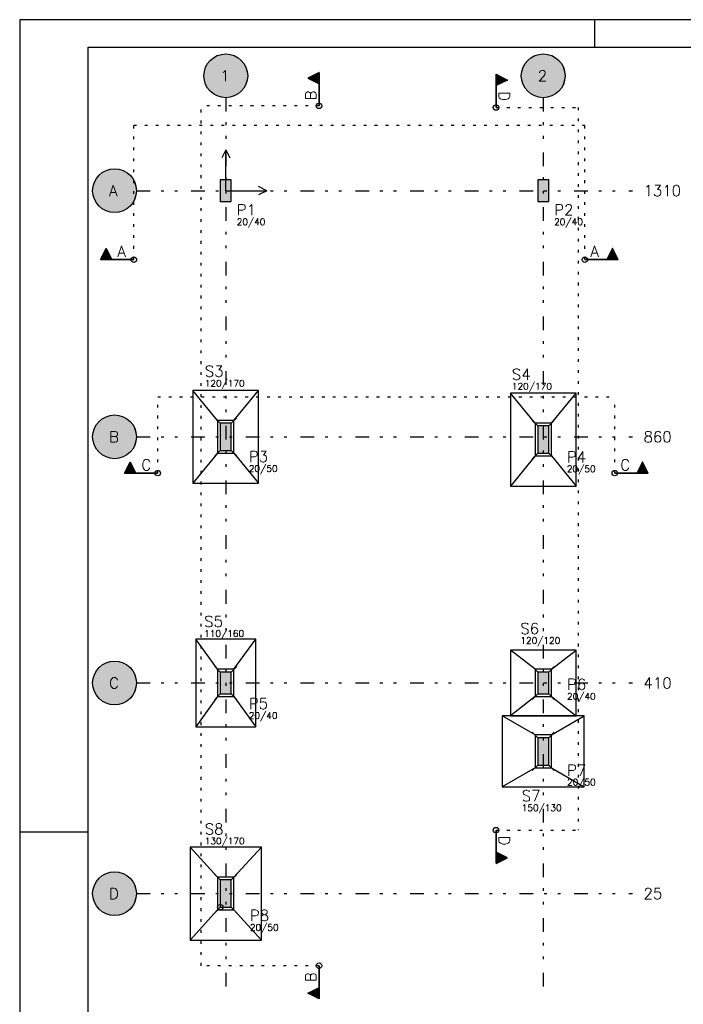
# Model space of a CAD drawing. Extents: x 0 to 84.1, y 0 to 59.4.
# Tile 2 of 6: x 0 to 24.3, y 23.4 to 59.4. Entities that reach past the tile are written whole.
import ezdxf

# ---------------------------------------------------------------- set-up
doc = ezdxf.new("R2010")
doc.units = 0
doc.header["$MEASUREMENT"] = 0
doc.linetypes.add('ESTILO_TQS_0002', pattern=[0.4, 0.1, -0.3])
doc.linetypes.add('ESTILO_TQS_0004', pattern=[2, 0.5, -0.4, 0.1, -0.4, 0.1, -0.5])
for name, color, linetype in [('1', 1, 'CONTINUOUS'), ('2', 2, 'CONTINUOUS'), ('3', 3, 'CONTINUOUS'), ('6', 6, 'CONTINUOUS')]:
    doc.layers.add(name, color=color, linetype=linetype)
doc.styles.get("Standard").update_dxf_attribs({"font": 'ROMANS.SHX'})

msp = doc.modelspace()

# ---------------------------------------------------------------- linework, layer by layer
at = {"layer": '1', "linetype": 'ESTILO_TQS_0004'}
for p, q in [((7.53105, 56.54761), (7.53105, 23.809634)), ((19.13105, 56.54761), (19.13105, 23.809634)), ((4.265426, 53.14761), (22.396674, 53.14761)), ((4.265426, 44.14761), (22.396674, 44.14761)), ((4.265426, 35.14761), (22.396674, 35.14761)), ((4.265426, 27.44761), (22.396674, 27.44761))]:
    msp.add_line(p, q, dxfattribs=at)
at = {"layer": '1', "linetype": 'Continuous'}
for p, q in [((7.53105, 54.64761), (7.38105, 54.34761)), ((7.53105, 53.14761), (7.53105, 54.64761)), ((7.53105, 54.64761), (7.68105, 54.34761)), ((9.03105, 53.14761), (8.73105, 53.29761)), ((7.53105, 53.14761), (7.53105, 53.14761)), ((7.53105, 53.14761), (9.03105, 53.14761)), ((9.03105, 53.14761), (8.73105, 52.99761)), ((19.13105, 53.14761), (19.13105, 53.14761)), ((7.33105, 44.64761), (7.13105, 44.84761)), ((7.73105, 44.64761), (7.93105, 44.84761)), ((18.93105, 44.54761), (18.73105, 44.74761)), ((19.33105, 44.54761), (19.53105, 44.74761)), ((7.53105, 44.14761), (7.53105, 44.14761)), ((7.53105, 44.14761), (7.53105, 44.14761)), ((19.13105, 44.04761), (19.13105, 44.04761)), ((19.13105, 44.04761), (19.13105, 44.04761)), ((7.33105, 43.64761), (7.13105, 43.44761)), ((7.73105, 43.64761), (7.93105, 43.44761)), ((18.93105, 43.54761), (18.73105, 43.34761)), ((19.33105, 43.54761), (19.53105, 43.34761)), ((7.33105, 35.54761), (7.13105, 35.74761)), ((7.73105, 35.54761), (7.93105, 35.74761)), ((18.93105, 35.54761), (18.73105, 35.74761)), ((19.33105, 35.54761), (19.53105, 35.74761)), ((7.53105, 35.14761), (7.53105, 35.14761)), ((7.53105, 35.14761), (7.53105, 35.14761)), ((19.13105, 35.14761), (19.13105, 35.14761)), ((19.13105, 35.14761), (19.13105, 35.14761)), ((7.33105, 34.74761), (7.13105, 34.54761)), ((7.73105, 34.74761), (7.93105, 34.54761)), ((18.93105, 34.74761), (18.73105, 34.54761)), ((19.33105, 34.74761), (19.53105, 34.54761)), ((18.93105, 33.14761), (18.73105, 33.34761)), ((19.33105, 33.14761), (19.53105, 33.34761)), ((19.13105, 32.64761), (19.13105, 32.64761)), ((19.13105, 32.64761), (19.13105, 32.64761)), ((18.93105, 32.14761), (18.73105, 31.94761)), ((19.33105, 32.14761), (19.53105, 31.94761)), ((7.33105, 27.94761), (7.13105, 28.14761)), ((7.73105, 27.94761), (7.93105, 28.14761)), ((7.53105, 27.44761), (7.53105, 27.44761)), ((7.53105, 27.44761), (7.53105, 27.44761)), ((7.33105, 26.94761), (7.13105, 26.74761)), ((7.73105, 26.94761), (7.93105, 26.74761))]:
    msp.add_line(p, q, dxfattribs=at)
for points in [[(8.73105, 45.84761), (6.33105, 45.84761)], [(6.33105, 45.84761), (6.33105, 42.44761)], [(7.23105, 44.74761), (6.33105, 45.84761)], [(7.83105, 44.74761), (8.73105, 45.84761)], [(8.73105, 42.44761), (8.73105, 45.84761)], [(20.33105, 45.74761), (17.93105, 45.74761)], [(17.93105, 45.74761), (17.93105, 42.34761)], [(18.83105, 44.64761), (17.93105, 45.74761)], [(19.43105, 44.64761), (20.33105, 45.74761)], [(20.33105, 42.34761), (20.33105, 45.74761)], [(7.23105, 43.54761), (7.83105, 43.54761), (7.83105, 44.74761), (7.23105, 44.74761), (7.23105, 43.54761)], [(18.83105, 43.44761), (19.43105, 43.44761), (19.43105, 44.64761), (18.83105, 44.64761), (18.83105, 43.44761)], [(7.23105, 43.54761), (6.33105, 42.44761)], [(7.83105, 43.54761), (8.73105, 42.44761)], [(18.83105, 43.44761), (17.93105, 42.34761)], [(19.43105, 43.44761), (20.33105, 42.34761)], [(6.33105, 42.44761), (8.73105, 42.44761)], [(17.93105, 42.34761), (20.33105, 42.34761)], [(8.63105, 36.74761), (6.43105, 36.74761)], [(6.43105, 36.74761), (6.43105, 33.54761)], [(7.23105, 35.64761), (6.43105, 36.74761)], [(7.83105, 35.64761), (8.63105, 36.74761)], [(8.63105, 33.54761), (8.63105, 36.74761)], [(20.33105, 36.34761), (17.93105, 36.34761)], [(17.93105, 36.34761), (17.93105, 33.94761)], [(18.83105, 35.64761), (17.93105, 36.34761)], [(19.43105, 35.64761), (20.33105, 36.34761)], [(20.33105, 33.94761), (20.33105, 36.34761)], [(7.23105, 34.64761), (7.83105, 34.64761), (7.83105, 35.64761), (7.23105, 35.64761), (7.23105, 34.64761)], [(18.83105, 34.64761), (19.43105, 34.64761), (19.43105, 35.64761), (18.83105, 35.64761), (18.83105, 34.64761)], [(7.23105, 34.64761), (6.43105, 33.54761)], [(7.83105, 34.64761), (8.63105, 33.54761)], [(18.83105, 34.64761), (17.93105, 33.94761)], [(19.43105, 34.64761), (20.33105, 33.94761)], [(20.63105, 33.94761), (17.63105, 33.94761)], [(17.63105, 33.94761), (17.63105, 31.34761)], [(18.83105, 33.24761), (17.63105, 33.94761)], [(17.93105, 33.94761), (20.33105, 33.94761)], [(19.43105, 33.24761), (20.63105, 33.94761)], [(20.63105, 31.34761), (20.63105, 33.94761)], [(6.43105, 33.54761), (8.63105, 33.54761)], [(18.83105, 32.04761), (19.43105, 32.04761), (19.43105, 33.24761), (18.83105, 33.24761), (18.83105, 32.04761)], [(18.83105, 32.04761), (17.63105, 31.34761)], [(19.43105, 32.04761), (20.63105, 31.34761)], [(17.63105, 31.34761), (20.63105, 31.34761)], [(8.83105, 29.14761), (6.23105, 29.14761)], [(6.23105, 29.14761), (6.23105, 25.74761)], [(7.23105, 28.04761), (6.23105, 29.14761)], [(7.83105, 28.04761), (8.83105, 29.14761)], [(8.83105, 25.74761), (8.83105, 29.14761)], [(7.23105, 26.84761), (7.83105, 26.84761), (7.83105, 28.04761), (7.23105, 28.04761), (7.23105, 26.84761)], [(7.23105, 26.84761), (6.23105, 25.74761)], [(7.83105, 26.84761), (8.83105, 25.74761)], [(6.23105, 25.74761), (8.83105, 25.74761)]]:
    msp.add_lwpolyline(points, dxfattribs=at)
for centre in [(10.93954, 56.249382), (17.407035, 56.186189), (4.171416, 50.627472), (20.655073, 50.627472), (5.044722, 42.822297), (21.746706, 42.822297), (17.407035, 29.768672), (7.33105, 26.94761), (7.33105, 26.94761), (7.33105, 26.94761), (7.33105, 26.94761), (10.93954, 24.810353)]:
    msp.add_circle(centre, 0.1, dxfattribs=at)
at = {"layer": '1', "color": 9, "linetype": 'Continuous'}
for points in [[(8.33105, 57.34761), (7.069706, 58.001186), (6.985007, 57.932279)], [(8.33105, 57.34761), (7.162998, 58.057918), (7.069706, 58.001186)], [(8.33105, 57.34761), (7.263146, 58.101419), (7.162998, 58.057918)], [(8.33105, 57.34761), (7.368285, 58.130877), (7.263146, 58.101419)], [(8.33105, 57.34761), (7.476456, 58.145745), (7.368285, 58.130877)], [(8.33105, 57.34761), (7.585644, 58.145745), (7.476456, 58.145745)], [(8.33105, 57.34761), (7.693815, 58.130877), (7.585644, 58.145745)], [(8.33105, 57.34761), (7.798954, 58.101419), (7.693815, 58.130877)], [(8.33105, 57.34761), (7.899102, 58.057918), (7.798954, 58.101419)], [(8.33105, 57.34761), (7.992394, 58.001186), (7.899102, 58.057918)], [(8.33105, 57.34761), (8.077093, 57.932279), (7.992394, 58.001186)], [(19.93105, 57.34761), (18.669706, 58.001186), (18.585007, 57.932279)], [(19.93105, 57.34761), (18.762998, 58.057918), (18.669706, 58.001186)], [(19.93105, 57.34761), (18.863146, 58.101419), (18.762998, 58.057918)], [(19.93105, 57.34761), (18.968285, 58.130877), (18.863146, 58.101419)], [(19.93105, 57.34761), (19.076456, 58.145745), (18.968285, 58.130877)], [(19.93105, 57.34761), (19.185644, 58.145745), (19.076456, 58.145745)], [(19.93105, 57.34761), (19.293815, 58.130877), (19.185644, 58.145745)], [(19.93105, 57.34761), (19.398954, 58.101419), (19.293815, 58.130877)], [(19.93105, 57.34761), (19.499102, 58.057918), (19.398954, 58.101419)], [(19.93105, 57.34761), (19.592394, 58.001186), (19.499102, 58.057918)], [(19.93105, 57.34761), (19.677093, 57.932279), (19.592394, 58.001186)], [(8.33105, 57.34761), (6.797281, 57.666331), (6.760716, 57.563447)], [(8.33105, 57.34761), (6.847514, 57.763277), (6.797281, 57.666331)], [(8.33105, 57.34761), (6.910481, 57.85248), (6.847514, 57.763277)], [(8.33105, 57.34761), (6.985007, 57.932279), (6.910481, 57.85248)], [(8.33105, 57.34761), (8.151619, 57.85248), (8.077093, 57.932279)], [(8.33105, 57.34761), (8.214586, 57.763277), (8.151619, 57.85248)], [(8.33105, 57.34761), (8.264819, 57.666331), (8.214586, 57.763277)], [(8.33105, 57.34761), (8.301384, 57.563447), (8.264819, 57.666331)], [(19.93105, 57.34761), (18.397281, 57.666331), (18.360716, 57.563447)], [(19.93105, 57.34761), (18.447514, 57.763277), (18.397281, 57.666331)], [(19.93105, 57.34761), (18.510481, 57.85248), (18.447514, 57.763277)], [(19.93105, 57.34761), (18.585007, 57.932279), (18.510481, 57.85248)], [(19.93105, 57.34761), (19.751619, 57.85248), (19.677093, 57.932279)], [(19.93105, 57.34761), (19.814586, 57.763277), (19.751619, 57.85248)], [(19.93105, 57.34761), (19.864819, 57.666331), (19.814586, 57.763277)], [(19.93105, 57.34761), (19.901384, 57.563447), (19.864819, 57.666331)], [(8.33105, 57.34761), (6.738501, 57.456543), (6.73105, 57.34761)], [(8.33105, 57.34761), (6.73105, 57.34761), (6.738501, 57.238677)], [(8.33105, 57.34761), (6.760716, 57.563447), (6.738501, 57.456543)], [(8.33105, 57.34761), (6.738501, 57.238677), (6.760716, 57.131773)], [(8.33105, 57.34761), (6.760716, 57.131773), (6.797281, 57.028889)], [(8.33105, 57.34761), (6.797281, 57.028889), (6.847514, 56.931943)], [(8.33105, 57.34761), (6.847514, 56.931943), (6.910481, 56.84274)], [(8.33105, 57.34761), (6.910481, 56.84274), (6.985007, 56.762941)], [(8.33105, 57.34761), (6.985007, 56.762941), (7.069706, 56.694034)], [(8.33105, 57.34761), (7.069706, 56.694034), (7.162998, 56.637302)], [(8.33105, 57.34761), (7.162998, 56.637302), (7.263146, 56.593801)], [(8.33105, 57.34761), (7.263146, 56.593801), (7.368285, 56.564343)], [(8.33105, 57.34761), (7.368285, 56.564343), (7.476456, 56.549475)], [(8.33105, 57.34761), (7.476456, 56.549475), (7.585644, 56.549475)], [(8.33105, 57.34761), (7.585644, 56.549475), (7.693815, 56.564343)], [(8.33105, 57.34761), (7.693815, 56.564343), (7.798954, 56.593801)], [(8.33105, 57.34761), (7.798954, 56.593801), (7.899102, 56.637302)], [(8.33105, 57.34761), (7.899102, 56.637302), (7.992394, 56.694034)], [(8.33105, 57.34761), (7.992394, 56.694034), (8.077093, 56.762941)], [(8.33105, 57.34761), (8.077093, 56.762941), (8.151619, 56.84274)], [(8.33105, 57.34761), (8.151619, 56.84274), (8.214586, 56.931943)], [(8.33105, 57.34761), (8.214586, 56.931943), (8.264819, 57.028889)], [(8.33105, 57.34761), (8.264819, 57.028889), (8.301384, 57.131773)], [(8.33105, 57.34761), (8.323599, 57.456543), (8.301384, 57.563447)], [(8.33105, 57.34761), (8.301384, 57.131773), (8.323599, 57.238677)], [(8.33105, 57.34761), (8.323599, 57.238677), (8.33105, 57.34761)], [(19.93105, 57.34761), (18.338501, 57.456543), (18.33105, 57.34761)], [(19.93105, 57.34761), (18.33105, 57.34761), (18.338501, 57.238677)], [(19.93105, 57.34761), (18.360716, 57.563447), (18.338501, 57.456543)], [(19.93105, 57.34761), (18.338501, 57.238677), (18.360716, 57.131773)], [(19.93105, 57.34761), (18.360716, 57.131773), (18.397281, 57.028889)], [(19.93105, 57.34761), (18.397281, 57.028889), (18.447514, 56.931943)], [(19.93105, 57.34761), (18.447514, 56.931943), (18.510481, 56.84274)], [(19.93105, 57.34761), (18.510481, 56.84274), (18.585007, 56.762941)], [(19.93105, 57.34761), (18.585007, 56.762941), (18.669706, 56.694034)], [(19.93105, 57.34761), (18.669706, 56.694034), (18.762998, 56.637302)], [(19.93105, 57.34761), (18.762998, 56.637302), (18.863146, 56.593801)], [(19.93105, 57.34761), (18.863146, 56.593801), (18.968285, 56.564343)], [(19.93105, 57.34761), (18.968285, 56.564343), (19.076456, 56.549475)], [(19.93105, 57.34761), (19.076456, 56.549475), (19.185644, 56.549475)], [(19.93105, 57.34761), (19.185644, 56.549475), (19.293815, 56.564343)], [(19.93105, 57.34761), (19.293815, 56.564343), (19.398954, 56.593801)], [(19.93105, 57.34761), (19.398954, 56.593801), (19.499102, 56.637302)], [(19.93105, 57.34761), (19.499102, 56.637302), (19.592394, 56.694034)], [(19.93105, 57.34761), (19.592394, 56.694034), (19.677093, 56.762941)], [(19.93105, 57.34761), (19.677093, 56.762941), (19.751619, 56.84274)], [(19.93105, 57.34761), (19.751619, 56.84274), (19.814586, 56.931943)], [(19.93105, 57.34761), (19.814586, 56.931943), (19.864819, 57.028889)], [(19.93105, 57.34761), (19.864819, 57.028889), (19.901384, 57.131773)], [(19.93105, 57.34761), (19.923599, 57.456543), (19.901384, 57.563447)], [(19.93105, 57.34761), (19.901384, 57.131773), (19.923599, 57.238677)], [(19.93105, 57.34761), (19.923599, 57.238677), (19.93105, 57.34761)], [(4.265426, 53.14761), (2.844857, 53.65248), (2.78189, 53.563277)], [(4.265426, 53.14761), (2.919383, 53.732279), (2.844857, 53.65248)], [(4.265426, 53.14761), (3.004082, 53.801186), (2.919383, 53.732279)], [(4.265426, 53.14761), (3.097374, 53.857918), (3.004082, 53.801186)], [(4.265426, 53.14761), (3.197522, 53.901419), (3.097374, 53.857918)], [(4.265426, 53.14761), (3.302661, 53.930877), (3.197522, 53.901419)], [(4.265426, 53.14761), (3.410832, 53.945745), (3.302661, 53.930877)], [(4.265426, 53.14761), (3.52002, 53.945745), (3.410832, 53.945745)], [(4.265426, 53.14761), (3.628191, 53.930877), (3.52002, 53.945745)], [(4.265426, 53.14761), (3.73333, 53.901419), (3.628191, 53.930877)], [(4.265426, 53.14761), (3.833478, 53.857918), (3.73333, 53.901419)], [(4.265426, 53.14761), (3.92677, 53.801186), (3.833478, 53.857918)], [(4.265426, 53.14761), (4.011468, 53.732279), (3.92677, 53.801186)], [(4.265426, 53.14761), (4.085995, 53.65248), (4.011468, 53.732279)], [(4.265426, 53.14761), (4.148961, 53.563277), (4.085995, 53.65248)], [(4.265426, 53.14761), (2.695092, 53.363447), (2.672877, 53.256543)], [(4.265426, 53.14761), (2.731657, 53.466331), (2.695092, 53.363447)], [(4.265426, 53.14761), (2.78189, 53.563277), (2.731657, 53.466331)], [(4.265426, 53.14761), (4.199195, 53.466331), (4.148961, 53.563277)], [(4.265426, 53.14761), (4.23576, 53.363447), (4.199195, 53.466331)], [(4.265426, 53.14761), (4.257975, 53.256543), (4.23576, 53.363447)], [(7.33105, 52.74761), (7.73105, 52.74761), (7.73105, 53.54761)], [(7.33105, 52.74761), (7.73105, 53.54761), (7.33105, 53.54761)], [(7.33105, 52.74761), (7.33105, 53.54761), (7.33105, 52.74761)], [(18.93105, 52.74761), (19.33105, 52.74761), (19.33105, 53.54761)], [(18.93105, 52.74761), (19.33105, 53.54761), (18.93105, 53.54761)], [(18.93105, 52.74761), (18.93105, 53.54761), (18.93105, 52.74761)], [(4.265426, 53.14761), (2.672877, 53.256543), (2.665426, 53.14761)], [(4.265426, 53.14761), (2.665426, 53.14761), (2.672877, 53.038677)], [(4.265426, 53.14761), (2.672877, 53.038677), (2.695092, 52.931773)], [(4.265426, 53.14761), (2.695092, 52.931773), (2.731657, 52.828889)], [(4.265426, 53.14761), (2.731657, 52.828889), (2.78189, 52.731943)], [(4.265426, 53.14761), (2.78189, 52.731943), (2.844857, 52.64274)], [(4.265426, 53.14761), (2.844857, 52.64274), (2.919383, 52.562941)], [(4.265426, 53.14761), (2.919383, 52.562941), (3.004082, 52.494034)], [(4.265426, 53.14761), (3.004082, 52.494034), (3.097374, 52.437302)], [(4.265426, 53.14761), (3.097374, 52.437302), (3.197522, 52.393801)], [(4.265426, 53.14761), (3.197522, 52.393801), (3.302661, 52.364343)], [(4.265426, 53.14761), (3.302661, 52.364343), (3.410832, 52.349475)], [(4.265426, 53.14761), (3.410832, 52.349475), (3.52002, 52.349475)], [(4.265426, 53.14761), (3.52002, 52.349475), (3.628191, 52.364343)], [(4.265426, 53.14761), (3.628191, 52.364343), (3.73333, 52.393801)], [(4.265426, 53.14761), (3.73333, 52.393801), (3.833478, 52.437302)], [(4.265426, 53.14761), (3.833478, 52.437302), (3.92677, 52.494034)], [(4.265426, 53.14761), (3.92677, 52.494034), (4.011468, 52.562941)], [(4.265426, 53.14761), (4.011468, 52.562941), (4.085995, 52.64274)], [(4.265426, 53.14761), (4.085995, 52.64274), (4.148961, 52.731943)], [(4.265426, 53.14761), (4.148961, 52.731943), (4.199195, 52.828889)], [(4.265426, 53.14761), (4.199195, 52.828889), (4.23576, 52.931773)], [(4.265426, 53.14761), (4.23576, 52.931773), (4.257975, 53.038677)], [(4.265426, 53.14761), (4.257975, 53.038677), (4.265426, 53.14761)], [(4.265426, 44.14761), (2.844857, 44.65248), (2.78189, 44.563277)], [(4.265426, 44.14761), (2.919383, 44.732279), (2.844857, 44.65248)], [(4.265426, 44.14761), (3.004082, 44.801186), (2.919383, 44.732279)], [(4.265426, 44.14761), (3.097374, 44.857918), (3.004082, 44.801186)], [(4.265426, 44.14761), (3.197522, 44.901419), (3.097374, 44.857918)], [(4.265426, 44.14761), (3.302661, 44.930877), (3.197522, 44.901419)], [(4.265426, 44.14761), (3.410832, 44.945745), (3.302661, 44.930877)], [(4.265426, 44.14761), (3.52002, 44.945745), (3.410832, 44.945745)], [(4.265426, 44.14761), (3.628191, 44.930877), (3.52002, 44.945745)], [(4.265426, 44.14761), (3.73333, 44.901419), (3.628191, 44.930877)], [(4.265426, 44.14761), (3.833478, 44.857918), (3.73333, 44.901419)], [(4.265426, 44.14761), (3.92677, 44.801186), (3.833478, 44.857918)], [(4.265426, 44.14761), (4.011468, 44.732279), (3.92677, 44.801186)], [(4.265426, 44.14761), (4.085995, 44.65248), (4.011468, 44.732279)], [(4.265426, 44.14761), (4.148961, 44.563277), (4.085995, 44.65248)], [(7.33105, 43.64761), (7.73105, 43.64761), (7.73105, 44.64761)], [(7.33105, 43.64761), (7.73105, 44.64761), (7.33105, 44.64761)], [(7.33105, 43.64761), (7.33105, 44.64761), (7.33105, 43.64761)], [(4.265426, 44.14761), (2.695092, 44.363447), (2.672877, 44.256543)], [(4.265426, 44.14761), (2.731657, 44.466331), (2.695092, 44.363447)], [(4.265426, 44.14761), (2.78189, 44.563277), (2.731657, 44.466331)], [(4.265426, 44.14761), (4.199195, 44.466331), (4.148961, 44.563277)], [(4.265426, 44.14761), (4.23576, 44.363447), (4.199195, 44.466331)], [(4.265426, 44.14761), (4.257975, 44.256543), (4.23576, 44.363447)], [(18.93105, 43.54761), (19.33105, 43.54761), (19.33105, 44.54761)], [(18.93105, 43.54761), (19.33105, 44.54761), (18.93105, 44.54761)], [(18.93105, 43.54761), (18.93105, 44.54761), (18.93105, 43.54761)], [(4.265426, 44.14761), (2.672877, 44.256543), (2.665426, 44.14761)], [(4.265426, 44.14761), (2.665426, 44.14761), (2.672877, 44.038677)], [(4.265426, 44.14761), (2.672877, 44.038677), (2.695092, 43.931773)], [(4.265426, 44.14761), (2.695092, 43.931773), (2.731657, 43.828889)], [(4.265426, 44.14761), (2.731657, 43.828889), (2.78189, 43.731943)], [(4.265426, 44.14761), (2.78189, 43.731943), (2.844857, 43.64274)], [(4.265426, 44.14761), (2.844857, 43.64274), (2.919383, 43.562941)], [(4.265426, 44.14761), (2.919383, 43.562941), (3.004082, 43.494034)], [(4.265426, 44.14761), (3.004082, 43.494034), (3.097374, 43.437302)], [(4.265426, 44.14761), (3.097374, 43.437302), (3.197522, 43.393801)], [(4.265426, 44.14761), (3.197522, 43.393801), (3.302661, 43.364343)], [(4.265426, 44.14761), (3.302661, 43.364343), (3.410832, 43.349475)], [(4.265426, 44.14761), (3.410832, 43.349475), (3.52002, 43.349475)], [(4.265426, 44.14761), (3.52002, 43.349475), (3.628191, 43.364343)], [(4.265426, 44.14761), (3.628191, 43.364343), (3.73333, 43.393801)], [(4.265426, 44.14761), (3.73333, 43.393801), (3.833478, 43.437302)], [(4.265426, 44.14761), (3.833478, 43.437302), (3.92677, 43.494034)], [(4.265426, 44.14761), (3.92677, 43.494034), (4.011468, 43.562941)], [(4.265426, 44.14761), (4.011468, 43.562941), (4.085995, 43.64274)], [(4.265426, 44.14761), (4.085995, 43.64274), (4.148961, 43.731943)], [(4.265426, 44.14761), (4.148961, 43.731943), (4.199195, 43.828889)], [(4.265426, 44.14761), (4.199195, 43.828889), (4.23576, 43.931773)], [(4.265426, 44.14761), (4.23576, 43.931773), (4.257975, 44.038677)], [(4.265426, 44.14761), (4.257975, 44.038677), (4.265426, 44.14761)], [(4.265426, 35.14761), (2.844857, 35.65248), (2.78189, 35.563277)], [(4.265426, 35.14761), (2.919383, 35.732279), (2.844857, 35.65248)], [(4.265426, 35.14761), (3.004082, 35.801186), (2.919383, 35.732279)], [(4.265426, 35.14761), (3.097374, 35.857918), (3.004082, 35.801186)], [(4.265426, 35.14761), (3.197522, 35.901419), (3.097374, 35.857918)], [(4.265426, 35.14761), (3.302661, 35.930877), (3.197522, 35.901419)], [(4.265426, 35.14761), (3.410832, 35.945745), (3.302661, 35.930877)], [(4.265426, 35.14761), (3.52002, 35.945745), (3.410832, 35.945745)], [(4.265426, 35.14761), (3.628191, 35.930877), (3.52002, 35.945745)], [(4.265426, 35.14761), (3.73333, 35.901419), (3.628191, 35.930877)], [(4.265426, 35.14761), (3.833478, 35.857918), (3.73333, 35.901419)], [(4.265426, 35.14761), (3.92677, 35.801186), (3.833478, 35.857918)], [(4.265426, 35.14761), (4.011468, 35.732279), (3.92677, 35.801186)], [(4.265426, 35.14761), (4.085995, 35.65248), (4.011468, 35.732279)], [(4.265426, 35.14761), (4.148961, 35.563277), (4.085995, 35.65248)], [(4.265426, 35.14761), (2.695092, 35.363447), (2.672877, 35.256543)], [(4.265426, 35.14761), (2.731657, 35.466331), (2.695092, 35.363447)], [(4.265426, 35.14761), (2.78189, 35.563277), (2.731657, 35.466331)], [(4.265426, 35.14761), (4.199195, 35.466331), (4.148961, 35.563277)], [(4.265426, 35.14761), (4.23576, 35.363447), (4.199195, 35.466331)], [(4.265426, 35.14761), (4.257975, 35.256543), (4.23576, 35.363447)], [(7.33105, 34.74761), (7.73105, 34.74761), (7.73105, 35.54761)], [(7.33105, 34.74761), (7.73105, 35.54761), (7.33105, 35.54761)], [(7.33105, 34.74761), (7.33105, 35.54761), (7.33105, 34.74761)], [(18.93105, 34.74761), (19.33105, 34.74761), (19.33105, 35.54761)], [(18.93105, 34.74761), (19.33105, 35.54761), (18.93105, 35.54761)], [(18.93105, 34.74761), (18.93105, 35.54761), (18.93105, 34.74761)], [(4.265426, 35.14761), (2.672877, 35.256543), (2.665426, 35.14761)], [(4.265426, 35.14761), (2.665426, 35.14761), (2.672877, 35.038677)], [(4.265426, 35.14761), (2.672877, 35.038677), (2.695092, 34.931773)], [(4.265426, 35.14761), (2.695092, 34.931773), (2.731657, 34.828889)], [(4.265426, 35.14761), (2.731657, 34.828889), (2.78189, 34.731943)], [(4.265426, 35.14761), (2.78189, 34.731943), (2.844857, 34.64274)], [(4.265426, 35.14761), (2.844857, 34.64274), (2.919383, 34.562941)], [(4.265426, 35.14761), (2.919383, 34.562941), (3.004082, 34.494034)], [(4.265426, 35.14761), (3.004082, 34.494034), (3.097374, 34.437302)], [(4.265426, 35.14761), (3.097374, 34.437302), (3.197522, 34.393801)], [(4.265426, 35.14761), (3.197522, 34.393801), (3.302661, 34.364343)], [(4.265426, 35.14761), (3.302661, 34.364343), (3.410832, 34.349475)], [(4.265426, 35.14761), (3.410832, 34.349475), (3.52002, 34.349475)], [(4.265426, 35.14761), (3.52002, 34.349475), (3.628191, 34.364343)], [(4.265426, 35.14761), (3.628191, 34.364343), (3.73333, 34.393801)], [(4.265426, 35.14761), (3.73333, 34.393801), (3.833478, 34.437302)], [(4.265426, 35.14761), (3.833478, 34.437302), (3.92677, 34.494034)], [(4.265426, 35.14761), (3.92677, 34.494034), (4.011468, 34.562941)], [(4.265426, 35.14761), (4.011468, 34.562941), (4.085995, 34.64274)], [(4.265426, 35.14761), (4.085995, 34.64274), (4.148961, 34.731943)], [(4.265426, 35.14761), (4.148961, 34.731943), (4.199195, 34.828889)], [(4.265426, 35.14761), (4.199195, 34.828889), (4.23576, 34.931773)], [(4.265426, 35.14761), (4.23576, 34.931773), (4.257975, 35.038677)], [(4.265426, 35.14761), (4.257975, 35.038677), (4.265426, 35.14761)], [(18.93105, 32.14761), (19.33105, 32.14761), (19.33105, 33.14761)], [(18.93105, 32.14761), (19.33105, 33.14761), (18.93105, 33.14761)], [(18.93105, 32.14761), (18.93105, 33.14761), (18.93105, 32.14761)], [(4.265426, 27.44761), (3.004082, 28.101186), (2.919383, 28.032279)], [(4.265426, 27.44761), (3.097374, 28.157918), (3.004082, 28.101186)], [(4.265426, 27.44761), (3.197522, 28.201419), (3.097374, 28.157918)], [(4.265426, 27.44761), (3.302661, 28.230877), (3.197522, 28.201419)], [(4.265426, 27.44761), (3.410832, 28.245745), (3.302661, 28.230877)], [(4.265426, 27.44761), (3.52002, 28.245745), (3.410832, 28.245745)], [(4.265426, 27.44761), (3.628191, 28.230877), (3.52002, 28.245745)], [(4.265426, 27.44761), (3.73333, 28.201419), (3.628191, 28.230877)], [(4.265426, 27.44761), (3.833478, 28.157918), (3.73333, 28.201419)], [(4.265426, 27.44761), (3.92677, 28.101186), (3.833478, 28.157918)], [(4.265426, 27.44761), (4.011468, 28.032279), (3.92677, 28.101186)], [(4.265426, 27.44761), (2.731657, 27.766331), (2.695092, 27.663447)], [(4.265426, 27.44761), (2.78189, 27.863277), (2.731657, 27.766331)], [(4.265426, 27.44761), (2.844857, 27.95248), (2.78189, 27.863277)], [(4.265426, 27.44761), (2.919383, 28.032279), (2.844857, 27.95248)], [(4.265426, 27.44761), (4.085995, 27.95248), (4.011468, 28.032279)], [(4.265426, 27.44761), (4.148961, 27.863277), (4.085995, 27.95248)], [(4.265426, 27.44761), (4.199195, 27.766331), (4.148961, 27.863277)], [(4.265426, 27.44761), (4.23576, 27.663447), (4.199195, 27.766331)], [(7.33105, 26.94761), (7.73105, 26.94761), (7.73105, 27.94761)], [(7.33105, 26.94761), (7.73105, 27.94761), (7.33105, 27.94761)], [(7.33105, 26.94761), (7.33105, 27.94761), (7.33105, 26.94761)], [(4.265426, 27.44761), (2.672877, 27.556543), (2.665426, 27.44761)], [(4.265426, 27.44761), (2.665426, 27.44761), (2.672877, 27.338677)], [(4.265426, 27.44761), (2.695092, 27.663447), (2.672877, 27.556543)], [(4.265426, 27.44761), (2.672877, 27.338677), (2.695092, 27.231773)], [(4.265426, 27.44761), (2.695092, 27.231773), (2.731657, 27.128889)], [(4.265426, 27.44761), (2.731657, 27.128889), (2.78189, 27.031943)], [(4.265426, 27.44761), (2.78189, 27.031943), (2.844857, 26.94274)], [(4.265426, 27.44761), (2.844857, 26.94274), (2.919383, 26.862941)], [(4.265426, 27.44761), (2.919383, 26.862941), (3.004082, 26.794034)], [(4.265426, 27.44761), (3.004082, 26.794034), (3.097374, 26.737302)], [(4.265426, 27.44761), (3.097374, 26.737302), (3.197522, 26.693801)], [(4.265426, 27.44761), (3.197522, 26.693801), (3.302661, 26.664343)], [(4.265426, 27.44761), (3.302661, 26.664343), (3.410832, 26.649475)], [(4.265426, 27.44761), (3.410832, 26.649475), (3.52002, 26.649475)], [(4.265426, 27.44761), (3.52002, 26.649475), (3.628191, 26.664343)], [(4.265426, 27.44761), (3.628191, 26.664343), (3.73333, 26.693801)], [(4.265426, 27.44761), (3.73333, 26.693801), (3.833478, 26.737302)], [(4.265426, 27.44761), (3.833478, 26.737302), (3.92677, 26.794034)], [(4.265426, 27.44761), (3.92677, 26.794034), (4.011468, 26.862941)], [(4.265426, 27.44761), (4.011468, 26.862941), (4.085995, 26.94274)], [(4.265426, 27.44761), (4.085995, 26.94274), (4.148961, 27.031943)], [(4.265426, 27.44761), (4.148961, 27.031943), (4.199195, 27.128889)], [(4.265426, 27.44761), (4.199195, 27.128889), (4.23576, 27.231773)], [(4.265426, 27.44761), (4.257975, 27.556543), (4.23576, 27.663447)], [(4.265426, 27.44761), (4.23576, 27.231773), (4.257975, 27.338677)], [(4.265426, 27.44761), (4.257975, 27.338677), (4.265426, 27.44761)]]:
    msp.add_solid(points, dxfattribs=at)
at = {"layer": '2', "linetype": 'Continuous'}
for p, q in [((84.100006, 59.400002), (0, 59.400002)), ((0, 59.400002), (0, 0)), ((21, 59.400002), (21, 58.400002)), ((0, 29.700001), (0.5, 29.700001)), ((0.5, 29.700001), (1.5, 29.700001)), ((1.5, 29.700001), (2.5, 29.700001))]:
    msp.add_line(p, q, dxfattribs=at)
msp.add_lwpolyline([(83.100006, 1), (2.5, 1), (2.5, 58.400002), (83.100006, 58.400002), (83.100006, 1)], dxfattribs=at)
for centre in [(7.53105, 57.34761), (19.13105, 57.34761), (3.465426, 53.14761), (3.465426, 44.14761), (3.465426, 35.14761), (3.465426, 27.44761)]:
    msp.add_circle(centre, 0.8, dxfattribs=at)
at = {"layer": '3', "linetype": 'Continuous'}
for p, q in [((10.93954, 57.465337), (10.524708, 57.257921)), ((10.524708, 57.257921), (10.937802, 57.051374)), ((10.937802, 57.462516), (10.52861, 57.257921)), ((10.528611, 57.257921), (10.937801, 57.053325)), ((10.556618, 57.271925), (10.556618, 57.243917)), ((10.588528, 57.287879), (10.588528, 57.227963)), ((10.620439, 57.303835), (10.620439, 57.212008)), ((10.652349, 57.319789), (10.652349, 57.196053)), ((10.684259, 57.335743), (10.684259, 57.180098)), ((10.716358, 57.351793), (10.716171, 57.164142)), ((10.748079, 57.367652), (10.748079, 57.148188)), ((10.779989, 57.383607), (10.779989, 57.132233)), ((10.8119, 57.399564), (10.8119, 57.116277)), ((10.84381, 57.415519), (10.84381, 57.100322)), ((10.87572, 57.431474), (10.87572, 57.084366)), ((10.90763, 57.44743), (10.90763, 57.068411)), ((10.937801, 57.462516), (10.937801, 56.249382)), ((10.93954, 56.249382), (10.93954, 57.465337)), ((17.407035, 56.186189), (17.407035, 57.402144)), ((17.407035, 57.402144), (17.821867, 57.194729)), ((17.408773, 57.399323), (17.817965, 57.194729)), ((17.408774, 57.399323), (17.408774, 56.186189)), ((17.438945, 57.384237), (17.438945, 57.005218)), ((17.470855, 57.368281), (17.470855, 57.021174)), ((17.502765, 57.352326), (17.502765, 57.037129)), ((17.534675, 57.336371), (17.534675, 57.053085)), ((17.566586, 57.320414), (17.566586, 57.069041)), ((17.598496, 57.304459), (17.598496, 57.084996)), ((17.630217, 57.288601), (17.630404, 57.10095)), ((17.662316, 57.27255), (17.662316, 57.116905)), ((17.694226, 57.256596), (17.694226, 57.13286)), ((17.821867, 57.194729), (17.408773, 56.988182)), ((17.817964, 57.194729), (17.408774, 56.990133)), ((17.726136, 57.240642), (17.726136, 57.148815)), ((17.758047, 57.224687), (17.758047, 57.16477)), ((17.789957, 57.208732), (17.789957, 57.180725)), ((2.955461, 50.627472), (3.162877, 51.042304)), ((2.958282, 50.62921), (3.162877, 51.038402)), ((3.037191, 50.787023), (3.288564, 50.787023)), ((3.053146, 50.818933), (3.272609, 50.818933)), ((3.069004, 50.850654), (3.256656, 50.850841)), ((3.085055, 50.882753), (3.2407, 50.882753)), ((3.101009, 50.914663), (3.224745, 50.914663)), ((3.116963, 50.946573), (3.20879, 50.946573)), ((3.132918, 50.978484), (3.192835, 50.978484)), ((3.148873, 51.010394), (3.17688, 51.010394)), ((3.162877, 51.042304), (3.369423, 50.62921)), ((3.162877, 51.038401), (3.367472, 50.629211)), ((21.663612, 51.042304), (21.457066, 50.62921)), ((21.663612, 51.038401), (21.459016, 50.629211)), ((21.789298, 50.787023), (21.537925, 50.787023)), ((21.773343, 50.818933), (21.55388, 50.818933)), ((21.757485, 50.850654), (21.569833, 50.850841)), ((21.741434, 50.882753), (21.585789, 50.882753)), ((21.72548, 50.914663), (21.601744, 50.914663)), ((21.709526, 50.946573), (21.617699, 50.946573)), ((21.693571, 50.978484), (21.633654, 50.978484)), ((21.677616, 51.010394), (21.649609, 51.010394)), ((21.871028, 50.627472), (21.663612, 51.042304)), ((21.868207, 50.62921), (21.663612, 51.038402)), ((4.171416, 50.627472), (2.955461, 50.627472)), ((2.958282, 50.629211), (4.171416, 50.629211)), ((2.973368, 50.659382), (3.352387, 50.659382)), ((2.989324, 50.691292), (3.336431, 50.691292)), ((3.005279, 50.723202), (3.320476, 50.723202)), ((3.021234, 50.755112), (3.30452, 50.755112)), ((21.868207, 50.629211), (20.655073, 50.629211)), ((20.655073, 50.627472), (21.871028, 50.627472)), ((21.853121, 50.659382), (21.474102, 50.659382)), ((21.837165, 50.691292), (21.490058, 50.691292)), ((21.82121, 50.723202), (21.506013, 50.723202)), ((21.805255, 50.755112), (21.521969, 50.755112)), ((3.828767, 42.822297), (4.036183, 43.237129)), ((3.831588, 42.824035), (4.036183, 43.233227)), ((4.02218, 43.205219), (4.050187, 43.205219)), ((4.036183, 43.237129), (4.24273, 42.824035)), ((4.036183, 43.233226), (4.240779, 42.824036)), ((22.755245, 43.237129), (22.548698, 42.824035)), ((22.755245, 43.233226), (22.550649, 42.824036)), ((22.769249, 43.205219), (22.741242, 43.205219)), ((22.962661, 42.822297), (22.755245, 43.237129)), ((22.95984, 42.824035), (22.755245, 43.233227)), ((3.846674, 42.854207), (4.225693, 42.854207)), ((3.86263, 42.886117), (4.209738, 42.886117)), ((3.878585, 42.918027), (4.193782, 42.918027)), ((3.89454, 42.949937), (4.177827, 42.949937)), ((3.910497, 42.981848), (4.161871, 42.981848)), ((3.926452, 43.013758), (4.145916, 43.013758)), ((3.942311, 43.045479), (4.129962, 43.045666)), ((3.958361, 43.077578), (4.114006, 43.077578)), ((3.974315, 43.109488), (4.098051, 43.109488)), ((3.990269, 43.141398), (4.082096, 43.141398)), ((4.006225, 43.173309), (4.066141, 43.173309)), ((22.944754, 42.854207), (22.565735, 42.854207)), ((22.928798, 42.886117), (22.581691, 42.886117)), ((22.912843, 42.918027), (22.597646, 42.918027)), ((22.896888, 42.949937), (22.613602, 42.949937)), ((22.880931, 42.981848), (22.629557, 42.981848)), ((22.864976, 43.013758), (22.645512, 43.013758)), ((22.849118, 43.045479), (22.661466, 43.045666)), ((22.833067, 43.077578), (22.677422, 43.077578)), ((22.817113, 43.109488), (22.693377, 43.109488)), ((22.801159, 43.141398), (22.709332, 43.141398)), ((22.785204, 43.173309), (22.725287, 43.173309)), ((5.044722, 42.822297), (3.828767, 42.822297)), ((3.831588, 42.824036), (5.044722, 42.824036)), ((22.95984, 42.824036), (21.746706, 42.824036)), ((21.746706, 42.822297), (22.962661, 42.822297)), ((17.407035, 29.768672), (17.407035, 28.552717)), ((17.408774, 28.555538), (17.408774, 29.768672)), ((17.821867, 28.760133), (17.408773, 28.96668)), ((17.817964, 28.760133), (17.408774, 28.964729)), ((17.438945, 28.570624), (17.438945, 28.949643)), ((17.470855, 28.58658), (17.470855, 28.933687)), ((17.502765, 28.602535), (17.502765, 28.917732)), ((17.534675, 28.61849), (17.534675, 28.901777)), ((17.566586, 28.634447), (17.566586, 28.885821)), ((17.598496, 28.650402), (17.598496, 28.869866)), ((17.630217, 28.66626), (17.630404, 28.853912)), ((17.662316, 28.682311), (17.662316, 28.837956)), ((17.694226, 28.698265), (17.694226, 28.822001)), ((17.726136, 28.714219), (17.726136, 28.806046)), ((17.407035, 28.552717), (17.821867, 28.760133)), ((17.408773, 28.555538), (17.817965, 28.760133)), ((17.758047, 28.730174), (17.758047, 28.790091)), ((17.789957, 28.746129), (17.789957, 28.774136)), ((10.937801, 23.597219), (10.937801, 24.810353)), ((10.93954, 24.810353), (10.93954, 23.594398)), ((10.524708, 23.801814), (10.937802, 24.008361)), ((10.93954, 23.594398), (10.524708, 23.801814)), ((10.937802, 23.597219), (10.52861, 23.801814)), ((10.528611, 23.801814), (10.937801, 24.00641)), ((10.556618, 23.78781), (10.556618, 23.815817)), ((10.588528, 23.771855), (10.588528, 23.831772)), ((10.620439, 23.7559), (10.620439, 23.847727)), ((10.652349, 23.739946), (10.652349, 23.863682)), ((10.684259, 23.723992), (10.684259, 23.879637)), ((10.716358, 23.707941), (10.716171, 23.895593)), ((10.748079, 23.692083), (10.748079, 23.911547)), ((10.779989, 23.676128), (10.779989, 23.927502)), ((10.8119, 23.660171), (10.8119, 23.943458)), ((10.84381, 23.644216), (10.84381, 23.959413)), ((10.87572, 23.628261), (10.87572, 23.975368)), ((10.90763, 23.612305), (10.90763, 23.991324))]:
    msp.add_line(p, q, dxfattribs=at)
at = {"layer": '3', "linetype": 'ESTILO_TQS_0002'}
for p, q in [((6.62759, 24.810353), (6.62759, 56.249382)), ((10.93954, 56.249382), (6.62759, 56.249382)), ((17.407035, 56.186189), (20.409025, 56.186189)), ((20.409025, 56.186189), (20.409025, 29.768672)), ((4.171416, 55.539821), (20.655073, 55.539821)), ((4.171416, 50.627472), (4.171416, 55.539821)), ((20.655073, 50.627472), (20.655073, 55.539821)), ((5.044722, 45.605961), (21.746706, 45.605961)), ((5.044722, 42.822297), (5.044722, 45.605961)), ((21.746706, 42.822297), (21.746706, 45.605961)), ((17.407035, 29.768672), (20.409025, 29.768672)), ((10.93954, 24.810353), (6.62759, 24.810353))]:
    msp.add_line(p, q, dxfattribs=at)
at = {"layer": '3', "linetype": 'Continuous'}
for points in [[(10.937801, 57.462516), (10.528611, 57.257921), (10.937801, 57.053325), (10.937801, 57.462516)], [(17.408774, 57.399323), (17.817964, 57.194729), (17.408774, 56.990133), (17.408774, 57.399323)], [(2.958282, 50.629211), (3.162877, 51.038401), (3.367472, 50.629211), (2.958282, 50.629211)], [(21.868207, 50.629211), (21.663612, 51.038401), (21.459016, 50.629211), (21.868207, 50.629211)], [(3.831588, 42.824036), (4.036183, 43.233226), (4.240779, 42.824036), (3.831588, 42.824036)], [(22.95984, 42.824036), (22.755245, 43.233226), (22.550649, 42.824036), (22.95984, 42.824036)], [(17.408774, 28.555538), (17.817964, 28.760133), (17.408774, 28.964729), (17.408774, 28.555538)], [(10.937801, 23.597219), (10.528611, 23.801814), (10.937801, 24.00641), (10.937801, 23.597219)]]:
    msp.add_lwpolyline(points, dxfattribs=at)
at = {"layer": '6', "linetype": 'Continuous'}
for points in [[(7.33105, 52.74761), (7.73105, 52.74761), (7.73105, 53.54761), (7.33105, 53.54761), (7.33105, 52.74761)], [(18.93105, 52.74761), (19.33105, 52.74761), (19.33105, 53.54761), (18.93105, 53.54761), (18.93105, 52.74761)], [(7.33105, 43.64761), (7.73105, 43.64761), (7.73105, 44.64761), (7.33105, 44.64761), (7.33105, 43.64761)], [(18.93105, 43.54761), (19.33105, 43.54761), (19.33105, 44.54761), (18.93105, 44.54761), (18.93105, 43.54761)], [(7.33105, 34.74761), (7.73105, 34.74761), (7.73105, 35.54761), (7.33105, 35.54761), (7.33105, 34.74761)], [(18.93105, 34.74761), (19.33105, 34.74761), (19.33105, 35.54761), (18.93105, 35.54761), (18.93105, 34.74761)], [(18.93105, 32.14761), (19.33105, 32.14761), (19.33105, 33.14761), (18.93105, 33.14761), (18.93105, 32.14761)], [(7.33105, 26.94761), (7.73105, 26.94761), (7.73105, 27.94761), (7.33105, 27.94761), (7.33105, 26.94761)]]:
    msp.add_lwpolyline(points, dxfattribs=at)

# ---------------------------------------------------------------- texts
at = {"layer": '1', "linetype": 'Continuous'}
for s, p in [('1310', (22.796674, 52.94761)), ('860', (22.796674, 43.94761)), ('410', (22.796674, 34.94761)), ('25', (22.796674, 27.24761))]:
    msp.add_text(s, height=0.4, dxfattribs=at).set_placement(p)
at = {"layer": '3', "linetype": 'Continuous'}
for s, rotation, p in [('B', 90, (10.83954, 56.449382)), ('D', 270, (17.507035, 56.786189)), ('D', 270, (17.507035, 29.568672)), ('B', 90, (10.83954, 24.210353))]:
    msp.add_text(s, height=0.4, rotation=rotation, dxfattribs=at).set_placement(p)
for s, height, p in [('20/40', 0.24, (7.93105, 51.88761)), ('20/40', 0.24, (19.53105, 51.88761)), ('A', 0.4, (3.571416, 50.727472)), ('A', 0.4, (20.855073, 50.727472)), ('120/170', 0.24, (6.764438, 45.984632)), ('120/170', 0.24, (17.986361, 45.874636)), ('C', 0.4, (4.444722, 42.922297)), ('C', 0.4, (21.946706, 42.922297)), ('20/50', 0.24, (8.372703, 42.865527)), ('20/50', 0.24, (19.994786, 42.854486)), ('110/160', 0.24, (6.74081, 36.834991)), ('120/120', 0.24, (18.294175, 36.577572)), ('20/40', 0.24, (20.002816, 34.540052)), ('20/40', 0.24, (8.37193, 33.83417)), ('20/50', 0.24, (20.002816, 31.398023)), ('150/130', 0.24, (18.344363, 30.464049)), ('130/170', 0.24, (6.763148, 29.24908)), ('20/50', 0.24, (8.41201, 26.08761))]:
    msp.add_text(s, height=height, dxfattribs=at).set_placement(p)
at = {"layer": '6', "linetype": 'Continuous'}
for s, p in [('1', (7.33105, 57.14761)), ('2', (18.93105, 57.14761)), ('A', (3.265426, 52.94761)), ('P1', (7.93105, 52.24761)), ('P2', (19.53105, 52.24761)), ('S3', (6.764438, 46.344632)), ('S4', (17.986361, 46.234636)), ('B', (3.265426, 43.94761)), ('P3', (8.372703, 43.225527)), ('P4', (19.994786, 43.214486)), ('S5', (6.74081, 37.194991)), ('S6', (18.294175, 36.937572)), ('C', (3.265426, 34.94761)), ('P6', (20.002816, 34.900052)), ('P5', (8.37193, 34.19417)), ('P7', (20.002816, 31.758023)), ('S7', (18.344363, 30.824049)), ('S8', (6.763148, 29.60908)), ('D', (3.265426, 27.24761)), ('P8', (8.41201, 26.44761))]:
    msp.add_text(s, height=0.4, dxfattribs=at).set_placement(p)

doc.saveas('drawing.dxf')
